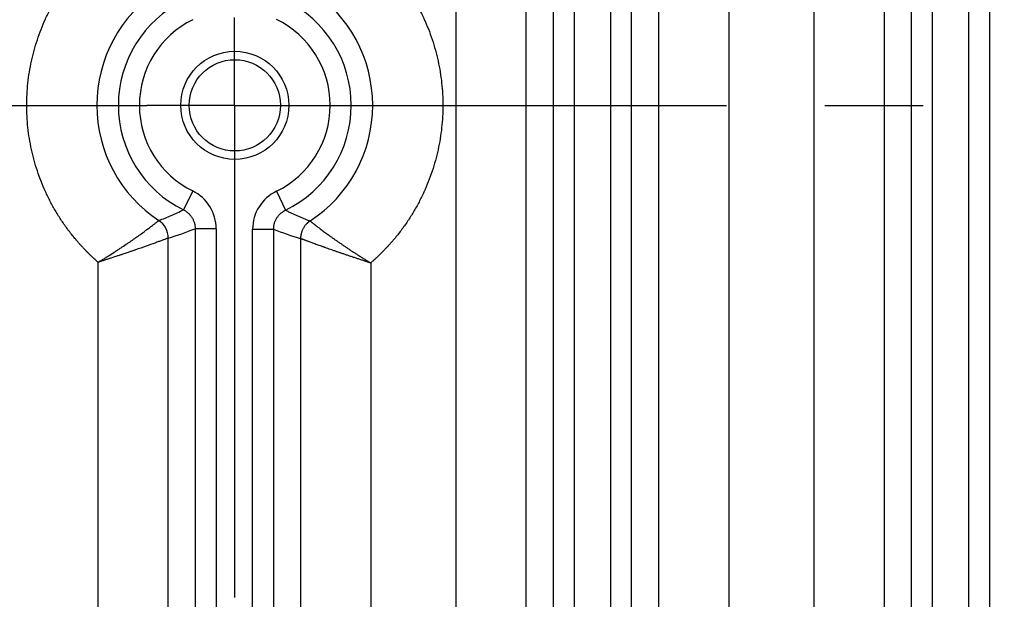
# Model space of a CAD drawing. Header units: inches. Extents: x 0 to 34, y 0 to 22.
# Tile 75 of 224: x 13.085 to 14.489, y 4.142 to 4.967. Entities that reach past the tile are written whole.
import ezdxf

# ---------------------------------------------------------------- set-up
doc = ezdxf.new("R2010")
doc.units = ezdxf.units.IN
doc.header["$LTSCALE"] = 1.87
doc.header["$MEASUREMENT"] = 0
doc.linetypes.add('CENTER', pattern=[0.6, 0.375, -0.075, 0.075, -0.075])
doc.layers.get('0').update_dxf_attribs({"linetype": 'CONTINUOUS'})
doc.layers.add('02___PRT_ALL_AXES', color=7, linetype='CONTINUOUS')
doc.layers.add('DIMENSIONS', color=7, linetype='CONTINUOUS')
doc.styles.get("Standard").update_dxf_attribs({"font": 'txt', "width": 0.8})
doc.dimstyles.new('DIMSTYLE_1', dxfattribs={"dimtxt": 0.125, "dimasz": 0.18, "dimexe": 0.125, "dimexo": 0.0625, "dimgap": 0.03125, "dimtad": 0, "dimtih": 1, "dimtoh": 1, "dimdec": 3, "dimzin": 4, "dimdsep": 46, "dimtxsty": 'STANDARD', "dimblk": '_FILLED', "dimblk1": '_FILLED', "dimblk2": '_FILLED', "dimcen": 0.09, "dimadec": 0, "dimazin": 0, "dimtp": 0.01, "dimtm": 0.01, "dimtfac": 1, "dimtdec": 3, "dimtofl": 0, "dimtmove": 0, "dimatfit": 3, "dimldrblk": '_FILLED', "dimfxl": 1, "dimtolj": 1, "dimtzin": 4, "dimarcsym": 0})

# ---------------------------------------------------------------- blocks, each defined once
blk = doc.blocks.new('*D17')
at = {"layer": 'DIMENSIONS', "color": 2, "linetype": 'CONTINUOUS'}
blk.add_line((21.0466, 4.2329), (21.0466, 6.4671), dxfattribs=at)
at = {"layer": 'DIMENSIONS', "color": 2, "linetype": 'CONTINUOUS', "insert": (20.9841, 6.5296), "char_height": 0.125, "width": 1.525, "attachment_point": 1, "rotation": 90, "line_spacing_factor": 0.9}
blk.add_mtext('15.394{\\Ftxt.shx;\\W1.000000;\\H0.125000; }[391.01]', dxfattribs=at)
blk = doc.blocks.new('_FILLED')
at = {"color": 0, "linetype": 'BYBLOCK'}
blk.add_solid([(0, 0), (-1, 0.1736), (-1, -0.1736)], dxfattribs=at)

msp = doc.modelspace()

# ---------------------------------------------------------------- linework, layer by layer
at = {"color": 7, "linetype": 'CONTINUOUS'}
for p, q in [((13.7075, 2.3823), (13.7075, 5.7085)), ((13.8074, 2.3823), (13.8074, 5.7085)), ((13.996, 5.7085), (13.996, 2.3823)), ((14.0959, 5.7085), (14.0959, 2.3823)), ((14.2178, 2.3823), (14.2178, 5.7085)), ((14.3178, 2.3823), (14.3178, 5.7085)), ((13.8458, 5.6376), (13.8458, 2.4532)), ((13.8757, 5.6376), (13.8757, 2.4531)), ((13.9277, 2.4532), (13.9277, 5.6377)), ((13.9576, 2.4532), (13.9576, 5.6376)), ((14.3561, 5.6376), (14.3561, 2.4532)), ((14.3861, 5.6376), (14.3861, 2.4531)), ((14.438, 2.4532), (14.438, 5.6377)), ((14.468, 2.4532), (14.468, 5.6376)), ((13.3319, 4.7234), (13.3186, 4.6965)), ((13.4511, 4.723), (13.4642, 4.696)), ((13.3354, 4.6696), (13.3354, 3.4212)), ((13.3654, 4.6696), (13.3354, 4.6696)), ((13.3654, 4.6696), (13.3654, 3.4212)), ((13.4173, 3.4218), (13.4173, 4.669)), ((13.4173, 4.669), (13.4473, 4.669)), ((13.4473, 3.4218), (13.4473, 4.669)), ((13.297, 3.4345), (13.297, 4.6563)), ((13.4857, 4.6555), (13.4857, 3.4352)), ((13.1971, 3.4689), (13.1971, 4.6218)), ((13.5856, 4.6209), (13.5856, 3.4699))]:
    msp.add_line(p, q, dxfattribs=at)
for radius in [0.077, 0.065]:
    msp.add_circle((13.3919, 4.8454), radius, dxfattribs=at)
for centre, radius, start, end in [((13.3919, 4.8454), 0.1966, 123.4268, 236.5742), ((13.3919, 4.8454), 0.1966, 303.0873, 56.9137), ((13.3919, 4.8454), 0.166, 116.2007, 243.8088), ((13.3919, 4.8454), 0.166, 295.8355, 64.174), ((13.3919, 4.8454), 0.136, 116.1912, 243.8088), ((13.3919, 4.8454), 0.136, 295.826, 64.174), ((13.3054, 4.6696), 0.0599, 0.0024, 63.8204), ((13.4772, 4.669), 0.0599, 115.8141, 179.9975), ((13.267, 4.6563), 0.03, 359.969, 56.4572), ((13.1685, 5.0886), 0.451, 286.556, 291.7213), ((13.6162, 5.0877), 0.4515, 248.0265, 253.1945)]:
    msp.add_arc(centre, radius, start, end, dxfattribs=at)
for points, knots in [([(13.1971, 4.6218), (13.1966, 4.6222), (13.1956, 4.6231), (13.1941, 4.6244), (13.1929, 4.6255), (13.1919, 4.6264), (13.1909, 4.6273), (13.1897, 4.6284), (13.1883, 4.6298), (13.1868, 4.6311), (13.1854, 4.6325), (13.184, 4.6339), (13.1826, 4.6353), (13.1812, 4.6367), (13.1793, 4.6386), (13.1771, 4.6409), (13.1744, 4.6438), (13.1717, 4.6467), (13.169, 4.6497), (13.1665, 4.6527), (13.1631, 4.6567), (13.1589, 4.6618), (13.1541, 4.6681), (13.1494, 4.6745), (13.1435, 4.6832), (13.1365, 4.6944), (13.1288, 4.7083), (13.1218, 4.7225), (13.1157, 4.7371), (13.1103, 4.752), (13.1057, 4.7671), (13.1019, 4.7825), (13.099, 4.7981), (13.0969, 4.8138), (13.0956, 4.8296), (13.0952, 4.8454), (13.0956, 4.8612), (13.0969, 4.877), (13.099, 4.8927), (13.1019, 4.9083), (13.1057, 4.9236), (13.1103, 4.9388), (13.1156, 4.9537), (13.1218, 4.9683), (13.1288, 4.9825), (13.1364, 4.9963), (13.1435, 5.0075), (13.1494, 5.0162), (13.1541, 5.0226), (13.1581, 5.0279), (13.1614, 5.032), (13.1639, 5.0351), (13.1664, 5.0381), (13.169, 5.0411), (13.1717, 5.044), (13.1743, 5.047), (13.177, 5.0498), (13.1793, 5.0522), (13.1812, 5.0541), (13.1826, 5.0555), (13.184, 5.0569), (13.1854, 5.0583), (13.1866, 5.0594), (13.1875, 5.0603), (13.1885, 5.0612), (13.1895, 5.0621), (13.1904, 5.063), (13.1911, 5.0637), (13.1919, 5.0644), (13.1926, 5.065), (13.1934, 5.0657), (13.1944, 5.0666), (13.1956, 5.0676), (13.1966, 5.0685), (13.1971, 5.0689)], [0, 0, 0, 0, 0.003907, 0.007813, 0.01172, 0.013673, 0.015626, 0.019533, 0.023439, 0.027346, 0.031253, 0.035159, 0.039066, 0.042972, 0.046879, 0.054692, 0.062505, 0.070318, 0.078131, 0.085944, 0.093758, 0.109383, 0.125009, 0.140635, 0.156261, 0.18751, 0.218759, 0.250008, 0.281257, 0.312506, 0.343755, 0.375004, 0.406253, 0.437502, 0.468751, 0.5, 0.531249, 0.562498, 0.593747, 0.624996, 0.656245, 0.687494, 0.718743, 0.749992, 0.781241, 0.812489, 0.843738, 0.859364, 0.87499, 0.890616, 0.898429, 0.906242, 0.914055, 0.921869, 0.929682, 0.937495, 0.945308, 0.953121, 0.957028, 0.960934, 0.96484, 0.968747, 0.972654, 0.974607, 0.976561, 0.980468, 0.982421, 0.984374, 0.986327, 0.98828, 0.990233, 0.992187, 0.996093, 1, 1, 1, 1]), ([(13.5856, 5.0699), (13.5861, 5.0695), (13.5871, 5.0686), (13.5883, 5.0675), (13.5893, 5.0667), (13.5901, 5.066), (13.5908, 5.0653), (13.5916, 5.0647), (13.5923, 5.064), (13.5933, 5.0631), (13.5943, 5.0622), (13.5952, 5.0613), (13.5962, 5.0604), (13.5974, 5.0592), (13.5988, 5.0579), (13.6007, 5.056), (13.6031, 5.0537), (13.6058, 5.0508), (13.6086, 5.0479), (13.6113, 5.045), (13.6139, 5.042), (13.6165, 5.039), (13.6191, 5.036), (13.6217, 5.0329), (13.625, 5.0288), (13.629, 5.0235), (13.6337, 5.0171), (13.6398, 5.0084), (13.6469, 4.9971), (13.6546, 4.9832), (13.6617, 4.9689), (13.6679, 4.9543), (13.6733, 4.9393), (13.678, 4.9241), (13.6818, 4.9086), (13.6848, 4.893), (13.6869, 4.8772), (13.6882, 4.8613), (13.6886, 4.8454), (13.6882, 4.8295), (13.6869, 4.8136), (13.6848, 4.7978), (13.6818, 4.7821), (13.678, 4.7667), (13.6733, 4.7514), (13.6679, 4.7365), (13.6616, 4.7218), (13.6546, 4.7075), (13.6468, 4.6936), (13.6397, 4.6824), (13.6337, 4.6737), (13.629, 4.6672), (13.6242, 4.6609), (13.62, 4.6558), (13.6165, 4.6518), (13.6139, 4.6488), (13.6112, 4.6458), (13.6085, 4.6429), (13.6058, 4.64), (13.603, 4.6371), (13.6007, 4.6348), (13.5988, 4.6329), (13.5974, 4.6315), (13.5959, 4.6302), (13.5945, 4.6288), (13.593, 4.6274), (13.5918, 4.6263), (13.5908, 4.6254), (13.5901, 4.6248), (13.5893, 4.6241), (13.5883, 4.6232), (13.5871, 4.6222), (13.5861, 4.6213), (13.5856, 4.6209)], [0, 0, 0, 0, 0.003907, 0.007813, 0.009767, 0.01172, 0.013673, 0.015626, 0.017579, 0.019532, 0.023439, 0.025393, 0.027346, 0.031253, 0.03516, 0.039066, 0.046879, 0.054692, 0.062505, 0.070318, 0.078132, 0.085945, 0.093758, 0.101571, 0.109384, 0.12501, 0.140636, 0.156262, 0.187511, 0.21876, 0.250009, 0.281257, 0.312506, 0.343755, 0.375004, 0.406253, 0.437502, 0.468751, 0.5, 0.531249, 0.562498, 0.593747, 0.624996, 0.656245, 0.687494, 0.718743, 0.749992, 0.781241, 0.81249, 0.843739, 0.859365, 0.874991, 0.890616, 0.906242, 0.914055, 0.921869, 0.929682, 0.937495, 0.945308, 0.953121, 0.960934, 0.964841, 0.968747, 0.972654, 0.976561, 0.980467, 0.984374, 0.986327, 0.98828, 0.990233, 0.992187, 0.996093, 1, 1, 1, 1]), ([(13.2836, 4.6813), (13.2895, 4.6835), (13.3013, 4.6883), (13.3129, 4.6936), (13.3186, 4.6965)], [0, 0, 0, 0, 0.497839, 1, 1, 1, 1]), ([(13.3186, 4.6965), (13.3193, 4.6962), (13.3205, 4.6955), (13.3223, 4.6944), (13.3239, 4.6932), (13.3255, 4.6918), (13.327, 4.6904), (13.3284, 4.6888), (13.3297, 4.6872), (13.3309, 4.6854), (13.3319, 4.6836), (13.3328, 4.6818), (13.3336, 4.6798), (13.3343, 4.6778), (13.3348, 4.6758), (13.3351, 4.6737), (13.3354, 4.6717), (13.3354, 4.6703), (13.3354, 4.6696)], [0, 0, 0, 0, 0.06248, 0.124965, 0.187454, 0.249947, 0.312444, 0.374944, 0.437447, 0.499952, 0.562459, 0.624967, 0.687476, 0.749984, 0.812491, 0.874996, 0.937499, 1, 1, 1, 1]), ([(13.4473, 4.669), (13.4473, 4.6697), (13.4473, 4.6711), (13.4475, 4.6732), (13.4479, 4.6753), (13.4484, 4.6773), (13.449, 4.6793), (13.4498, 4.6813), (13.4508, 4.6832), (13.4518, 4.685), (13.453, 4.6867), (13.4543, 4.6884), (13.4557, 4.6899), (13.4572, 4.6914), (13.4588, 4.6927), (13.4603, 4.6938), (13.4614, 4.6945), (13.4623, 4.6951), (13.4633, 4.6956), (13.4639, 4.6959), (13.4642, 4.696)], [0, 0, 0, 0, 0.062499, 0.125001, 0.187505, 0.250011, 0.312518, 0.375025, 0.437532, 0.500038, 0.562542, 0.625044, 0.687543, 0.750039, 0.812531, 0.875019, 0.906266, 0.937512, 0.968756, 1, 1, 1, 1]), ([(13.4642, 4.696), (13.4656, 4.6953), (13.4678, 4.6942), (13.4707, 4.6928), (13.4729, 4.6918), (13.475, 4.6908), (13.4772, 4.6898), (13.4794, 4.6888), (13.4823, 4.6875), (13.486, 4.686), (13.4904, 4.6841), (13.4948, 4.6824), (13.4978, 4.6812), (13.4992, 4.6807)], [0, 0, 0, 0, 0.125953, 0.188756, 0.251476, 0.314138, 0.376765, 0.439355, 0.5019, 0.626825, 0.751479, 0.875862, 1, 1, 1, 1]), ([(13.1971, 4.6217), (13.1978, 4.6222), (13.1988, 4.6228), (13.2002, 4.6237), (13.2016, 4.6245), (13.2034, 4.6256), (13.2055, 4.6269), (13.2075, 4.6282), (13.2103, 4.6299), (13.2151, 4.6329), (13.2205, 4.6364), (13.2258, 4.6398), (13.2309, 4.6432), (13.2359, 4.6465), (13.2408, 4.6499), (13.2475, 4.6545), (13.2566, 4.6609), (13.2659, 4.6677), (13.2716, 4.672), (13.2743, 4.6741), (13.2761, 4.6754), (13.2777, 4.6767), (13.2791, 4.6778), (13.2803, 4.6787), (13.2814, 4.6795), (13.2822, 4.6802), (13.2829, 4.6808), (13.2833, 4.6811), (13.2836, 4.6813)], [0, 0, 0, 0, 0.023439, 0.035156, 0.046868, 0.070272, 0.093642, 0.116965, 0.14023, 0.186537, 0.277938, 0.322843, 0.367094, 0.453256, 0.494979, 0.535672, 0.686275, 0.813024, 0.865712, 0.889104, 0.910431, 0.929627, 0.946631, 0.961386, 0.973846, 0.983967, 0.991716, 1, 1, 1, 1]), ([(13.4992, 4.6807), (13.4991, 4.6806), (13.4988, 4.6804), (13.4985, 4.6801), (13.4981, 4.6799), (13.4976, 4.6795), (13.497, 4.679), (13.4963, 4.6784), (13.4956, 4.6778), (13.4946, 4.677), (13.4936, 4.6759), (13.4923, 4.6745), (13.4912, 4.673), (13.4902, 4.6714), (13.4892, 4.6698), (13.4884, 4.6682), (13.4877, 4.6664), (13.4871, 4.6647), (13.4866, 4.6632), (13.4864, 4.662), (13.4862, 4.6611), (13.486, 4.6601), (13.4859, 4.6594), (13.4858, 4.6588), (13.4858, 4.6583), (13.4857, 4.6578), (13.4857, 4.6574), (13.4857, 4.6569), (13.4857, 4.6564), (13.4857, 4.656), (13.4857, 4.6557), (13.4857, 4.6555)], [0, 0, 0, 0, 0.015447, 0.030852, 0.04646, 0.062147, 0.093405, 0.124657, 0.155924, 0.187186, 0.249713, 0.312245, 0.374782, 0.437328, 0.499879, 0.562435, 0.624994, 0.687556, 0.750122, 0.78141, 0.812699, 0.843988, 0.875278, 0.890923, 0.906569, 0.922216, 0.937863, 0.953505, 0.969148, 0.984792, 1, 1, 1, 1]), ([(13.4992, 4.6807), (13.4993, 4.6806), (13.4993, 4.6806), (13.4993, 4.6806), (13.4994, 4.6805), (13.4995, 4.6805), (13.4996, 4.6804), (13.4997, 4.6803), (13.4998, 4.6802), (13.5, 4.6801), (13.5002, 4.6799), (13.5006, 4.6796), (13.501, 4.6793), (13.5014, 4.6789), (13.5019, 4.6785), (13.5027, 4.6779), (13.5037, 4.6771), (13.5051, 4.676), (13.5067, 4.6748), (13.5085, 4.6734), (13.5104, 4.6719), (13.5126, 4.6703), (13.5148, 4.6685), (13.5173, 4.6667), (13.5199, 4.6648), (13.5226, 4.6627), (13.525, 4.661), (13.527, 4.6596), (13.5291, 4.6581), (13.5317, 4.6562), (13.535, 4.6538), (13.5384, 4.6515), (13.542, 4.649), (13.5456, 4.6466), (13.5493, 4.644), (13.5531, 4.6415), (13.5569, 4.6389), (13.5609, 4.6364), (13.5642, 4.6342), (13.5669, 4.6325), (13.5689, 4.6312), (13.571, 4.6299), (13.573, 4.6286), (13.5751, 4.6273), (13.5768, 4.6262), (13.5782, 4.6253), (13.5793, 4.6247), (13.5803, 4.624), (13.5814, 4.6234), (13.5822, 4.6228), (13.5829, 4.6224), (13.5836, 4.622), (13.5845, 4.6214), (13.5852, 4.621), (13.5856, 4.6208)], [0, 0, 0, 0, 0.00051, 0.001178, 0.001998, 0.002969, 0.004091, 0.005365, 0.006788, 0.008362, 0.01196, 0.016155, 0.020942, 0.026319, 0.032279, 0.038819, 0.053612, 0.070649, 0.089874, 0.111224, 0.134638, 0.160043, 0.187362, 0.216515, 0.247419, 0.279988, 0.314134, 0.331771, 0.349769, 0.386804, 0.425145, 0.4647, 0.505374, 0.547075, 0.589709, 0.633183, 0.677403, 0.722276, 0.767708, 0.790605, 0.813607, 0.836702, 0.859879, 0.883126, 0.906431, 0.918101, 0.929782, 0.941472, 0.953169, 0.964871, 0.970725, 0.976579, 0.988289, 1, 1, 1, 1]), ([(13.297, 4.6563), (13.297, 4.6562), (13.2968, 4.6562), (13.2966, 4.6561), (13.2964, 4.656), (13.2959, 4.6559), (13.2952, 4.6556), (13.2942, 4.6552), (13.2929, 4.6547), (13.2914, 4.6541), (13.2897, 4.6535), (13.2877, 4.6528), (13.2856, 4.652), (13.2823, 4.6508), (13.2756, 4.6483), (13.2646, 4.6444), (13.254, 4.6407), (13.2463, 4.638), (13.2407, 4.6361), (13.235, 4.6342), (13.2292, 4.6322), (13.2232, 4.6303), (13.2172, 4.6283), (13.2118, 4.6265), (13.2087, 4.6255), (13.2064, 4.6248), (13.2041, 4.624), (13.2021, 4.6234), (13.2006, 4.6229), (13.199, 4.6224), (13.1978, 4.622), (13.1971, 4.6218)], [0, 0, 0, 0, 0.001387, 0.003382, 0.005982, 0.009186, 0.017389, 0.02796, 0.040858, 0.056036, 0.073439, 0.093004, 0.114666, 0.138352, 0.19149, 0.318522, 0.468606, 0.509063, 0.550516, 0.636047, 0.679947, 0.724483, 0.815104, 0.861008, 0.884068, 0.907186, 0.930349, 0.953547, 0.965155, 0.976768, 1, 1, 1, 1]), ([(13.5856, 4.6208), (13.5852, 4.6209), (13.5844, 4.6212), (13.5834, 4.6215), (13.5826, 4.6217), (13.5819, 4.622), (13.5809, 4.6223), (13.5797, 4.6227), (13.5786, 4.6231), (13.5774, 4.6234), (13.5758, 4.6239), (13.5739, 4.6246), (13.5716, 4.6253), (13.5693, 4.6261), (13.567, 4.6268), (13.5647, 4.6276), (13.5617, 4.6286), (13.5579, 4.6298), (13.5534, 4.6313), (13.5491, 4.6328), (13.5447, 4.6343), (13.5405, 4.6357), (13.5364, 4.6372), (13.5323, 4.6386), (13.5284, 4.6399), (13.5246, 4.6413), (13.5215, 4.6424), (13.5191, 4.6432), (13.5168, 4.6441), (13.514, 4.6451), (13.5107, 4.6462), (13.5077, 4.6473), (13.5048, 4.6484), (13.502, 4.6494), (13.4995, 4.6503), (13.4971, 4.6512), (13.495, 4.652), (13.493, 4.6527), (13.4916, 4.6533), (13.4905, 4.6537), (13.4897, 4.654), (13.4891, 4.6542), (13.4885, 4.6545), (13.4879, 4.6547), (13.4874, 4.6549), (13.487, 4.655), (13.4868, 4.6551), (13.4866, 4.6552), (13.4864, 4.6552), (13.4863, 4.6553), (13.4861, 4.6553), (13.486, 4.6554), (13.4859, 4.6554), (13.4858, 4.6555), (13.4857, 4.6555), (13.4857, 4.6555), (13.4857, 4.6555)], [0, 0, 0, 0, 0.011604, 0.023208, 0.029008, 0.034808, 0.046404, 0.057994, 0.069577, 0.081152, 0.092716, 0.115809, 0.138845, 0.161813, 0.184701, 0.207498, 0.230192, 0.275229, 0.319721, 0.363579, 0.406714, 0.449037, 0.490459, 0.530889, 0.57024, 0.608421, 0.645343, 0.663303, 0.680915, 0.71505, 0.747661, 0.778661, 0.807965, 0.835488, 0.861149, 0.884868, 0.90657, 0.926184, 0.943638, 0.951536, 0.95887, 0.965634, 0.971821, 0.977427, 0.982446, 0.986874, 0.988865, 0.990706, 0.992398, 0.993939, 0.995331, 0.996574, 0.997665, 0.998601, 0.999379, 1, 1, 1, 1])]:
    msp.add_open_spline(points, degree=3, knots=knots, dxfattribs=at)
at = {"layer": '02___PRT_ALL_AXES', "color": 7, "linetype": 'CENTER'}
for p, q in [((13.3916, 4.8453), (13.3916, 4.9704)), ((7.2666, 4.8453), (13.2665, 4.8453)), ((13.3916, 4.8453), (13.2665, 4.8453)), ((13.3916, 4.8453), (13.3916, 3.3389)), ((13.3916, 4.8453), (19.9015, 4.8453))]:
    msp.add_line(p, q, dxfattribs=at)

# ---------------------------------------------------------------- dimensions: what is measured, and where the dimension line sits
at = {"layer": 'DIMENSIONS', "color": 2, "linetype": 'CONTINUOUS'}
dim = msp.add_ordinate_dim(feature_location=(21.0466, 4.2329), offset=(0, 2.2342), dtype=1, origin=(5.6526, 4.1704), dimstyle='DIMSTYLE_1', dxfattribs=at)
dim.commit()
dim.dimension.update_dxf_attribs({"geometry": '*D17', "text_midpoint": (21.0466, 7.2921)})

doc.saveas('drawing.dxf')
